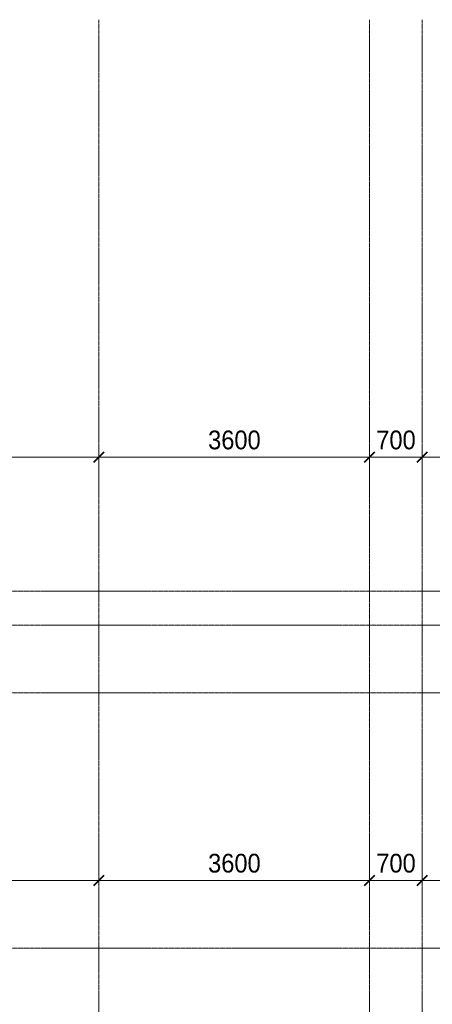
# Model space of a CAD drawing. Header units: millimetres. Extents: x 5617 to 131373, y -9330 to 158328.
# Tile 62 of 83: x 59211 to 64697, y 45951 to 59062. Entities that reach past the tile are written whole.
import ezdxf

# ---------------------------------------------------------------- set-up
doc = ezdxf.new("R2010")
doc.units = ezdxf.units.MM
doc.linetypes.add('ADSK_Линия сетки', pattern=[25, 20, -2.5, 0, -2.5])
doc.linetypes.add('Линия сетки', pattern=[25, 20, -2.5, 0, -2.5])
for name, color, linetype, lineweight in [('Оси', 7, 'Continuous', 9), ('Размеры', 7, 'Continuous', 9), ('Размеры-100', 7, 'Continuous', 9)]:
    doc.layers.add(name, color=color, linetype=linetype, lineweight=lineweight)
doc.styles.add('Arial', font='arial.ttf', dxfattribs={"width": 0.9, "height": 250})
doc.dimstyles.new('Основной_2_5_мм', dxfattribs={"dimscale": 304.8, "dimtxt": 255.06485, "dimasz": 0.463911, "dimexe": 0.492126, "dimexo": 0.492126, "dimgap": 0.098425, "dimtad": 1, "dimdec": 0, "dimdsep": 46, "dimtxsty": 'Arial', "dimblk1": 'OBLIQUE', "dimblk2": 'OBLIQUE', "dimsah": 1, "dimcen": 0.09, "dimdle": 0.492126, "dimazin": 2, "dimtfac": 1, "dimtdec": 4, "dimtix": 1, "dimtmove": 0, "dimatfit": 3, "dimfxl": 1, "dimtvp": 1, "dimtolj": 1, "dimtzin": 0, "dimlwd": 20, "dimlwe": 20, "dimarcsym": 2})

# ---------------------------------------------------------------- blocks, each defined once
blk = doc.blocks.new('DIMBLOCK58-МКСС_LB01_-7_650__Кабельные конструкции_Лотки_4')
at = {"layer": 'Размеры-100', "lineweight": 20, "transparency": 16777216}
for p, q in [((56661, 47600), (56661, 47750)), ((60261, 47600), (60261, 47750)), ((56661, 47600), (60261, 47600)), ((56661, 47600), (56661, 47550)), ((60261, 47600), (60261, 47550))]:
    blk.add_line(p, q, dxfattribs=at)
at = {"layer": 'Размеры-100', "lineweight": 40, "transparency": 16777216}
for p, q in [((56661, 47600), (56590, 47529)), ((56661, 47600), (56732, 47671)), ((60261, 47600), (60190, 47529)), ((60261, 47600), (60332, 47671))]:
    blk.add_line(p, q, dxfattribs=at)
at = {"layer": 'Размеры-100', "color": 0, "lineweight": 20, "transparency": 16777216, "insert": (58116, 47955), "char_height": 250, "width": 828.76, "attachment_point": 1, "line_spacing_factor": 0.941778, "style": 'Arial'}
blk.add_mtext('3600', dxfattribs=at)
blk = doc.blocks.new('_Oblique')
at = {"color": 0, "linetype": 'ByBlock', "lineweight": -2}
blk.add_line((-0.5, -0.5), (0.5, 0.5), dxfattribs=at)
blk = doc.blocks.new('DIMBLOCK59-МКСС_LB01_-7_650__Кабельные конструкции_Лотки_4')
at = {"layer": 'Размеры-100', "lineweight": 20, "transparency": 16777216}
for p, q in [((60261, 47600), (60261, 47750)), ((63861, 47600), (63861, 47750)), ((60261, 47600), (63861, 47600)), ((60261, 47600), (60261, 47550)), ((63861, 47600), (63861, 47550))]:
    blk.add_line(p, q, dxfattribs=at)
at = {"layer": 'Размеры-100', "lineweight": 40, "transparency": 16777216}
for p, q in [((60261, 47600), (60190, 47529)), ((60261, 47600), (60332, 47671)), ((63861, 47600), (63790, 47529)), ((63861, 47600), (63932, 47671))]:
    blk.add_line(p, q, dxfattribs=at)
at = {"layer": 'Размеры-100', "color": 0, "lineweight": 20, "transparency": 16777216, "insert": (61716, 47955), "char_height": 250, "width": 828.76, "attachment_point": 1, "line_spacing_factor": 0.941778, "style": 'Arial'}
blk.add_mtext('3600', dxfattribs=at)
blk = doc.blocks.new('DIMBLOCK60-МКСС_LB01_-7_650__Кабельные конструкции_Лотки_4')
at = {"layer": 'Размеры-100', "lineweight": 20, "transparency": 16777216}
for p, q in [((63861, 47600), (63861, 47750)), ((64561, 47600), (64561, 47750)), ((63861, 47600), (64561, 47600)), ((63861, 47600), (63861, 47550)), ((64561, 47600), (64561, 47550))]:
    blk.add_line(p, q, dxfattribs=at)
at = {"layer": 'Размеры-100', "lineweight": 40, "transparency": 16777216}
for p, q in [((63861, 47600), (63790, 47529)), ((63861, 47600), (63932, 47671)), ((64561, 47600), (64490, 47529)), ((64561, 47600), (64632, 47671))]:
    blk.add_line(p, q, dxfattribs=at)
at = {"layer": 'Размеры-100', "color": 0, "lineweight": 20, "transparency": 16777216, "insert": (63952, 47955), "char_height": 250, "width": 621.57, "attachment_point": 1, "line_spacing_factor": 0.941778, "style": 'Arial'}
blk.add_mtext('700', dxfattribs=at)
blk = doc.blocks.new('DIMBLOCK61-МКСС_LB01_-7_650__Кабельные конструкции_Лотки_4')
at = {"layer": 'Размеры-100', "lineweight": 20, "transparency": 16777216}
for p, q in [((64561, 47600), (64561, 47750)), ((67461, 47600), (67461, 47750)), ((64561, 47600), (67461, 47600)), ((64561, 47600), (64561, 47550)), ((67461, 47600), (67461, 47550))]:
    blk.add_line(p, q, dxfattribs=at)
at = {"layer": 'Размеры-100', "lineweight": 40, "transparency": 16777216}
for p, q in [((64561, 47600), (64490, 47529)), ((64561, 47600), (64632, 47671)), ((67461, 47600), (67390, 47529)), ((67461, 47600), (67532, 47671))]:
    blk.add_line(p, q, dxfattribs=at)
at = {"layer": 'Размеры-100', "color": 0, "lineweight": 20, "transparency": 16777216, "insert": (65666, 47955), "char_height": 250, "width": 828.76, "attachment_point": 1, "line_spacing_factor": 0.941778, "style": 'Arial'}
blk.add_mtext('2900', dxfattribs=at)
blk = doc.blocks.new('DIMBLOCK78-МКСС_LB01_-7_650__Кабельные конструкции_Лотки_4')
at = {"layer": 'Размеры-100', "lineweight": 20, "transparency": 16777216}
for p, q in [((56661, 53236), (56661, 53386)), ((60261, 53236), (60261, 53386)), ((56661, 53236), (60261, 53236)), ((56661, 53236), (56661, 53186)), ((60261, 53236), (60261, 53186))]:
    blk.add_line(p, q, dxfattribs=at)
at = {"layer": 'Размеры-100', "lineweight": 40, "transparency": 16777216}
for p, q in [((56661, 53236), (56590, 53165)), ((56661, 53236), (56732, 53307)), ((60261, 53236), (60190, 53165)), ((60261, 53236), (60332, 53307))]:
    blk.add_line(p, q, dxfattribs=at)
at = {"layer": 'Размеры-100', "color": 0, "lineweight": 20, "transparency": 16777216, "insert": (58116, 53591), "char_height": 250, "width": 828.76, "attachment_point": 1, "line_spacing_factor": 0.941778, "style": 'Arial'}
blk.add_mtext('3600', dxfattribs=at)
blk = doc.blocks.new('DIMBLOCK79-МКСС_LB01_-7_650__Кабельные конструкции_Лотки_4')
at = {"layer": 'Размеры-100', "lineweight": 20, "transparency": 16777216}
for p, q in [((60261, 53236), (60261, 53386)), ((63861, 53236), (63861, 53386)), ((60261, 53236), (63861, 53236)), ((60261, 53236), (60261, 53186)), ((63861, 53236), (63861, 53186))]:
    blk.add_line(p, q, dxfattribs=at)
at = {"layer": 'Размеры-100', "lineweight": 40, "transparency": 16777216}
for p, q in [((60261, 53236), (60190, 53165)), ((60261, 53236), (60332, 53307)), ((63861, 53236), (63790, 53165)), ((63861, 53236), (63932, 53307))]:
    blk.add_line(p, q, dxfattribs=at)
at = {"layer": 'Размеры-100', "color": 0, "lineweight": 20, "transparency": 16777216, "insert": (61716, 53591), "char_height": 250, "width": 828.76, "attachment_point": 1, "line_spacing_factor": 0.941778, "style": 'Arial'}
blk.add_mtext('3600', dxfattribs=at)
blk = doc.blocks.new('DIMBLOCK80-МКСС_LB01_-7_650__Кабельные конструкции_Лотки_4')
at = {"layer": 'Размеры-100', "lineweight": 20, "transparency": 16777216}
for p, q in [((63861, 53236), (63861, 53386)), ((64561, 53236), (64561, 53386)), ((63861, 53236), (64561, 53236)), ((63861, 53236), (63861, 53186)), ((64561, 53236), (64561, 53186))]:
    blk.add_line(p, q, dxfattribs=at)
at = {"layer": 'Размеры-100', "lineweight": 40, "transparency": 16777216}
for p, q in [((63861, 53236), (63790, 53165)), ((63861, 53236), (63932, 53307)), ((64561, 53236), (64490, 53165)), ((64561, 53236), (64632, 53307))]:
    blk.add_line(p, q, dxfattribs=at)
at = {"layer": 'Размеры-100', "color": 0, "lineweight": 20, "transparency": 16777216, "insert": (63952, 53591), "char_height": 250, "width": 621.57, "attachment_point": 1, "line_spacing_factor": 0.941778, "style": 'Arial'}
blk.add_mtext('700', dxfattribs=at)
blk = doc.blocks.new('DIMBLOCK81-МКСС_LB01_-7_650__Кабельные конструкции_Лотки_4')
at = {"layer": 'Размеры-100', "lineweight": 20, "transparency": 16777216}
for p, q in [((64561, 53236), (64561, 53386)), ((67461, 53236), (67461, 53386)), ((64561, 53236), (67461, 53236)), ((64561, 53236), (64561, 53186)), ((67461, 53236), (67461, 53186))]:
    blk.add_line(p, q, dxfattribs=at)
at = {"layer": 'Размеры-100', "lineweight": 40, "transparency": 16777216}
for p, q in [((64561, 53236), (64490, 53165)), ((64561, 53236), (64632, 53307)), ((67461, 53236), (67390, 53165)), ((67461, 53236), (67532, 53307))]:
    blk.add_line(p, q, dxfattribs=at)
at = {"layer": 'Размеры-100', "color": 0, "lineweight": 20, "transparency": 16777216, "insert": (65666, 53591), "char_height": 250, "width": 828.76, "attachment_point": 1, "line_spacing_factor": 0.941778, "style": 'Arial'}
blk.add_mtext('2900', dxfattribs=at)

msp = doc.modelspace()

# ---------------------------------------------------------------- linework, layer by layer
at = {"layer": 'Оси', "linetype": 'Линия сетки'}
for p, q in [((60261.2, -8455.2), (60261.2, 59061.9)), ((63861.2, -8455.2), (63861.2, 59061.9)), ((64561.2, -8455.2), (64561.2, 59061.9))]:
    msp.add_line(p, q, dxfattribs=at)
at = {"layer": 'Оси', "linetype": 'ADSK_Линия сетки'}
for p, q in [((99418.7, 51450), (28101.2, 51450)), ((99418.7, 51000), (28101.2, 51000)), ((99418.7, 50100), (28101.2, 50100)), ((99418.7, 46700), (28101.2, 46700))]:
    msp.add_line(p, q, dxfattribs=at)

# ---------------------------------------------------------------- dimensions: what is measured, and where the dimension line sits
at = {"layer": 'Размеры', "lineweight": 20}
for base, p1, p2, override, picture, middle in [((60261.2, 53236.2), (56661.2, 53336.1), (60261.2, 53336.1), {"dimpost": '<>', "dimfxl": 3600}, 'DIMBLOCK78-МКСС_LB01_-7_650__Кабельные конструкции_Лотки_4', (58461.2, 53393.9)), ((63861.2, 53236.2), (60261.2, 53336.1), (63861.2, 53336.1), {"dimpost": '<>', "dimfxl": 3600}, 'DIMBLOCK79-МКСС_LB01_-7_650__Кабельные конструкции_Лотки_4', (62061.2, 53393.9)), ((64561.2, 53236.2), (63861.2, 53336.1), (64561.2, 53336.1), {"dimpost": '<>', "dimfxl": 700}, 'DIMBLOCK80-МКСС_LB01_-7_650__Кабельные конструкции_Лотки_4', (64211.2, 53393.8)), ((67461.2, 53236.2), (64561.2, 53336.1), (67461.2, 53336.1), {"dimpost": '<>', "dimfxl": 2900}, 'DIMBLOCK81-МКСС_LB01_-7_650__Кабельные конструкции_Лотки_4', (66011.2, 53393.8)), ((60261.2, 47600), (56661.2, 47700), (60261.2, 47700), {"dimpost": '<>', "dimfxl": 3600}, 'DIMBLOCK58-МКСС_LB01_-7_650__Кабельные конструкции_Лотки_4', (58461.2, 47757.7)), ((63861.2, 47600), (60261.2, 47700), (63861.2, 47700), {"dimpost": '<>', "dimfxl": 3600}, 'DIMBLOCK59-МКСС_LB01_-7_650__Кабельные конструкции_Лотки_4', (62061.2, 47757.7)), ((64561.2, 47600), (63861.2, 47700), (64561.2, 47700), {"dimpost": '<>', "dimfxl": 700}, 'DIMBLOCK60-МКСС_LB01_-7_650__Кабельные конструкции_Лотки_4', (64211.2, 47757.6)), ((67461.2, 47600), (64561.2, 47700), (67461.2, 47700), {"dimpost": '<>', "dimfxl": 2900}, 'DIMBLOCK61-МКСС_LB01_-7_650__Кабельные конструкции_Лотки_4', (66011.2, 47757.6))]:
    dim = msp.add_linear_dim(base=base, p1=p1, p2=p2, dimstyle='Основной_2_5_мм', override=override, dxfattribs=at)
    dim.commit()
    dim.dimension.update_dxf_attribs({"geometry": picture, "text_midpoint": middle})

doc.saveas('drawing.dxf')
